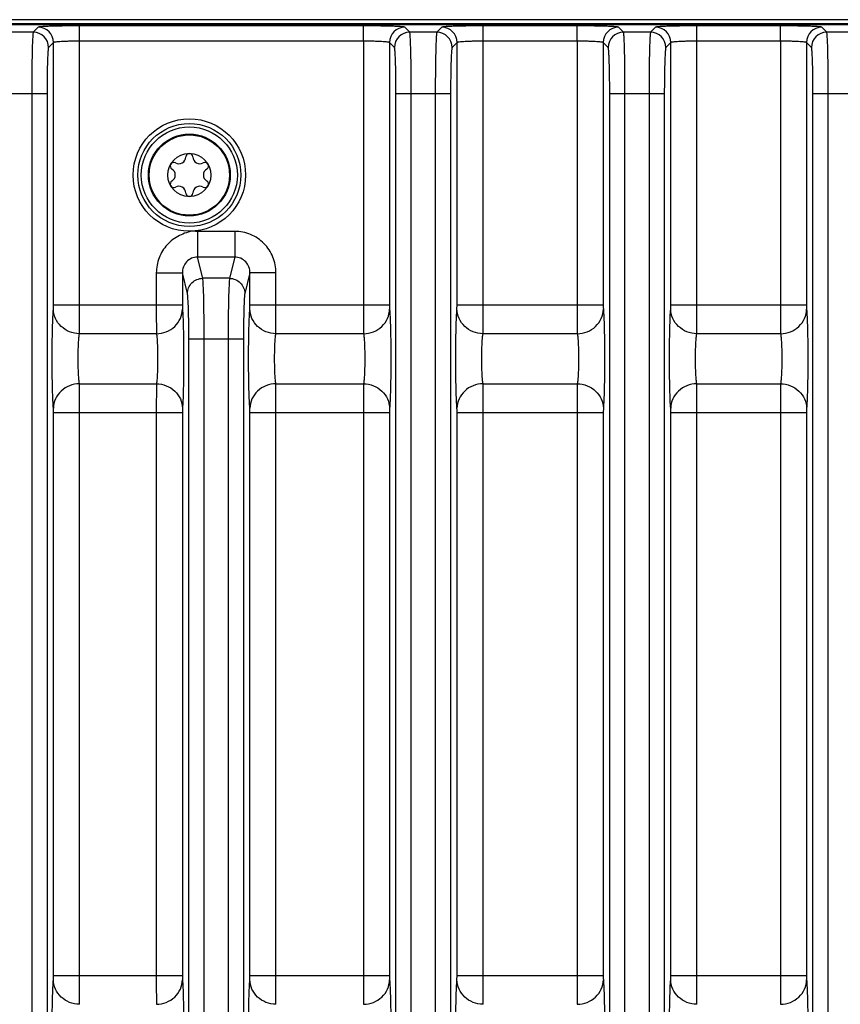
# Model space of a CAD drawing. Header units: inches. Extents: x 0 to 34, y 0 to 22.
# Tile 83 of 137: x 19.6 to 21.7, y 4 to 6.5. Entities that reach past the tile are written whole.
import ezdxf

# ---------------------------------------------------------------- set-up
doc = ezdxf.new("R2010")
doc.units = ezdxf.units.IN
doc.header["$LTSCALE"] = 1.87
doc.header["$MEASUREMENT"] = 0
doc.layers.get('0').update_dxf_attribs({"linetype": 'CONTINUOUS'})
doc.layers.add('COSMETIC', color=7, linetype='CONTINUOUS')
doc.layers.add('DIMENSIONS', color=7, linetype='CONTINUOUS')
doc.styles.get("Standard").update_dxf_attribs({"font": 'txt', "width": 0.8})
doc.dimstyles.new('DIMSTYLE_2', dxfattribs={"dimtxt": 0.125, "dimasz": 0.18, "dimexe": 0.125, "dimexo": 0.0625, "dimgap": 0.0625, "dimtad": 0, "dimtih": 1, "dimtoh": 1, "dimzin": 4, "dimdsep": 46, "dimtxsty": 'STANDARD', "dimblk": '_FILLED', "dimblk1": '_FILLED', "dimblk2": '_FILLED', "dimcen": 0.09, "dimadec": 0, "dimazin": 0, "dimtp": 0.01, "dimtm": 0.01, "dimtfac": 1, "dimtofl": 0, "dimtmove": 0, "dimatfit": 3, "dimldrblk": '_FILLED', "dimfxl": 1, "dimtolj": 1, "dimtzin": 4, "dimarcsym": 0})

# ---------------------------------------------------------------- blocks, each defined once
blk = doc.blocks.new('_FILLED')
at = {"color": 0, "linetype": 'BYBLOCK'}
blk.add_solid([(0, 0), (-1, 0.174), (-1, -0.174)], dxfattribs=at)
blk = doc.blocks.new('*D17')
at = {"layer": 'DIMENSIONS', "color": 2, "linetype": 'CONTINUOUS'}
for p, q in [((11.5297, 4.5652), (11.5297, 0.6792)), ((24.4758, 3.0917), (24.4758, 0.6792)), ((11.5297, 0.8042), (17.2778, 0.8042)), ((24.4758, 0.8042), (18.7278, 0.8042))]:
    blk.add_line(p, q, dxfattribs=at)
at = {"layer": 'DIMENSIONS', "color": 2, "linetype": 'CONTINUOUS', "xscale": 0.18, "yscale": 0.18, "zscale": 0.18, "rotation": 180}
blk.add_blockref('_FILLED', (11.5297, 0.8042), dxfattribs=at)
at = {"layer": 'DIMENSIONS', "color": 2, "linetype": 'CONTINUOUS', "xscale": 0.18, "yscale": 0.18, "zscale": 0.18}
blk.add_blockref('_FILLED', (24.4758, 0.8042), dxfattribs=at)
at = {"layer": 'DIMENSIONS', "color": 2, "linetype": 'CONTINUOUS', "insert": (18.0028, 0.8667), "char_height": 0.125, "width": 1.325, "attachment_point": 2, "line_spacing_factor": 0.9}
blk.add_mtext('12.95{\\Ftxt.shx;\\W1.000000;\\H0.125000; }[328.8]', dxfattribs=at)

msp = doc.modelspace()

# ---------------------------------------------------------------- linework, layer by layer
at = {"color": 7, "linetype": 'CONTINUOUS'}
for p, q in [((12.6877, 6.5108), (24.3657, 6.5108)), ((24.365, 6.5124), (15.5537, 6.5124)), ((24.3758, 6.5232), (15.5539, 6.5232)), ((19.643, 6.491), (19.5732, 6.491)), ((19.6557, 6.5038), (19.643, 6.491)), ((19.7619, 6.468), (19.7619, 6.5073)), ((20.492, 6.5073), (19.7619, 6.5073)), ((20.492, 6.468), (20.492, 6.5073)), ((20.611, 6.491), (20.5982, 6.5038)), ((20.6807, 6.491), (20.611, 6.491)), ((20.6934, 6.5038), (20.6807, 6.491)), ((21.0416, 6.5073), (20.7997, 6.5073)), ((20.7997, 6.468), (20.7997, 6.5073)), ((21.0416, 6.468), (21.0416, 6.5073)), ((21.1606, 6.491), (21.1478, 6.5038)), ((21.2303, 6.491), (21.1606, 6.491)), ((21.243, 6.5038), (21.2303, 6.491)), ((21.5643, 6.5073), (21.3493, 6.5073)), ((21.3493, 6.468), (21.3493, 6.5073)), ((21.5643, 6.468), (21.5643, 6.5073)), ((21.6832, 6.491), (21.6705, 6.5038)), ((21.753, 6.491), (21.6832, 6.491)), ((19.695, 6.4644), (19.6823, 6.4517)), ((19.695, 5.7899), (19.695, 6.4644)), ((19.7619, 5.7899), (19.7619, 6.468)), ((20.492, 6.468), (19.7619, 6.468)), ((20.492, 6.468), (20.492, 5.7899)), ((20.5589, 6.4644), (20.5589, 5.7899)), ((20.5716, 6.4517), (20.5589, 6.4644)), ((20.7328, 6.4644), (20.72, 6.4517)), ((20.7328, 5.7899), (20.7328, 6.4644)), ((21.0416, 6.468), (20.7996, 6.468)), ((20.7997, 5.7899), (20.7996, 6.468)), ((21.0416, 6.468), (21.0416, 5.7899)), ((21.1085, 6.4644), (21.1085, 5.7899)), ((21.1212, 6.4517), (21.1085, 6.4644)), ((21.2824, 6.4644), (21.2696, 6.4517)), ((21.2824, 5.7899), (21.2824, 6.4644)), ((21.5643, 6.468), (21.3493, 6.468)), ((21.3493, 5.7899), (21.3493, 6.468)), ((21.5643, 6.468), (21.5643, 5.7899)), ((21.6312, 6.4644), (21.6312, 5.7899)), ((21.6439, 6.4517), (21.6312, 6.4644)), ((19.5379, 6.3336), (19.6783, 6.3336)), ((19.639, 6.3336), (19.639, 3.2438)), ((19.6783, 6.3336), (19.6783, 3.2438)), ((20.5756, 6.3336), (20.716, 6.3336)), ((20.5756, 3.2438), (20.5756, 6.3336)), ((20.6149, 3.2438), (20.6149, 6.3336)), ((20.6767, 6.3336), (20.6767, 3.2438)), ((20.716, 6.3336), (20.716, 3.2438)), ((21.1252, 6.3336), (21.2656, 6.3336)), ((21.1252, 3.8755), (21.1252, 6.3336)), ((21.1645, 3.8755), (21.1645, 6.3336)), ((21.2263, 6.3336), (21.2263, 3.8755)), ((21.2656, 6.3336), (21.2656, 3.8755)), ((21.6479, 6.3336), (21.7883, 6.3336)), ((21.6479, 3.2438), (21.6479, 6.3336)), ((21.6872, 3.2438), (21.6872, 6.3336)), ((20.1612, 5.9788), (20.0652, 5.9788)), ((20.0652, 5.9788), (20.0652, 5.9125)), ((20.1612, 5.9788), (20.1612, 5.9125)), ((20.1612, 5.9125), (20.0652, 5.9125)), ((20.0788, 5.858), (20.0652, 5.9125)), ((20.1612, 5.9125), (20.1476, 5.858)), ((19.9594, 5.872), (20.0263, 5.872)), ((19.9594, 5.872), (19.9594, 5.7899)), ((20.0263, 5.872), (20.0263, 5.7899)), ((20.0394, 5.819), (20.0263, 5.872)), ((20.1476, 5.858), (20.0788, 5.858)), ((20.2002, 5.872), (20.187, 5.819)), ((20.2671, 5.872), (20.2002, 5.872)), ((20.2002, 5.7899), (20.2002, 5.872)), ((20.2671, 5.7899), (20.2671, 5.872)), ((19.6948, 5.7788), (19.695, 5.7899)), ((19.695, 5.7899), (20.0263, 5.7899)), ((19.7617, 5.7156), (19.7619, 5.7899)), ((20.1999, 5.7788), (20.2002, 5.7899)), ((20.2002, 5.7899), (20.5589, 5.7899)), ((20.2668, 5.7156), (20.2671, 5.7899)), ((20.7325, 5.7788), (20.7328, 5.7899)), ((20.7328, 5.7899), (21.1085, 5.7899)), ((20.7994, 5.7156), (20.7997, 5.7899)), ((21.2821, 5.7788), (21.2824, 5.7899)), ((21.2824, 5.7899), (21.6312, 5.7899)), ((21.349, 5.7156), (21.3493, 5.7899)), ((19.9597, 5.7156), (19.7617, 5.7156)), ((20.043, 5.702), (20.1834, 5.702)), ((20.043, 3.2438), (20.043, 5.702)), ((20.0823, 3.2438), (20.0823, 5.702)), ((20.1441, 5.702), (20.1441, 3.2438)), ((20.1834, 5.702), (20.1834, 3.2438)), ((20.4923, 5.7156), (20.2668, 5.7156)), ((21.0419, 5.7156), (20.7994, 5.7156)), ((21.5645, 5.7156), (21.349, 5.7156)), ((19.7617, 5.5869), (19.9597, 5.5869)), ((19.9597, 5.5869), (19.9594, 5.5125)), ((20.2668, 5.5869), (20.4923, 5.5869)), ((20.4923, 5.5869), (20.492, 5.5125)), ((20.7994, 5.5869), (21.0419, 5.5869)), ((21.0419, 5.5869), (21.0416, 5.5125)), ((21.349, 5.5869), (21.5645, 5.5869)), ((21.5645, 5.5869), (21.5643, 5.5125)), ((20.0265, 5.5237), (20.0263, 5.5125)), ((20.5591, 5.5237), (20.5589, 5.5125)), ((21.1088, 5.5237), (21.1085, 5.5125)), ((21.6314, 5.5237), (21.6312, 5.5125)), ((19.695, 5.5125), (20.0263, 5.5125)), ((19.695, 4.0649), (19.695, 5.5125)), ((19.7619, 4.0649), (19.7619, 5.5125)), ((19.9594, 5.5125), (19.9594, 4.0649)), ((20.0263, 5.5125), (20.0263, 4.0649)), ((20.2002, 5.5125), (20.5589, 5.5125)), ((20.2002, 4.0649), (20.2002, 5.5125)), ((20.2671, 4.0649), (20.2671, 5.5125)), ((20.492, 5.5125), (20.492, 4.0649)), ((20.5589, 5.5125), (20.5589, 4.0649)), ((20.7328, 5.5125), (21.1085, 5.5125)), ((20.7328, 4.0649), (20.7328, 5.5125)), ((20.7997, 4.0649), (20.7997, 5.5125)), ((21.0416, 5.5125), (21.0416, 4.0649)), ((21.1085, 5.5125), (21.1085, 4.0649)), ((21.2824, 5.5125), (21.6312, 5.5125)), ((21.2824, 4.0649), (21.2824, 5.5125)), ((21.3493, 4.0649), (21.3493, 5.5125)), ((21.5643, 5.5125), (21.5643, 4.0649)), ((21.6312, 5.5125), (21.6312, 4.0649)), ((19.6948, 4.0538), (19.695, 4.0649)), ((19.695, 4.0649), (20.0263, 4.0649)), ((19.7617, 3.9906), (19.7619, 4.0649)), ((20.1999, 4.0538), (20.2002, 4.0649)), ((20.2002, 4.0649), (20.5589, 4.0649)), ((20.2668, 3.9906), (20.2671, 4.0649)), ((20.7325, 4.0538), (20.7328, 4.0649)), ((20.7328, 4.0649), (21.1085, 4.0649)), ((20.7994, 3.9906), (20.7997, 4.0649)), ((21.2821, 4.0538), (21.2824, 4.0649)), ((21.2824, 4.0649), (21.6312, 4.0649)), ((21.349, 3.9906), (21.3493, 4.0649))]:
    msp.add_line(p, q, dxfattribs=at)
for radius in [0.1445, 0.1236, 0.1053, 0.1033, 0.0555]:
    msp.add_circle((20.0443, 6.1237), radius, dxfattribs=at)
for centre, radius, start, end in [((19.6429, 6.4516), 0.0394, 0.0842, 89.9158), ((19.6556, 6.4644), 0.0394, 0.0842, 89.9158), ((20.5983, 6.4644), 0.0394, 90.0842, 179.9158), ((20.611, 6.4516), 0.0394, 90.0842, 179.9158), ((20.6806, 6.4516), 0.0394, 0.0842, 89.9158), ((20.6934, 6.4644), 0.0394, 0.0842, 89.9158), ((21.1479, 6.4644), 0.0394, 90.0842, 179.9158), ((21.1606, 6.4516), 0.0394, 90.0842, 179.9158), ((21.2302, 6.4516), 0.0394, 0.0842, 89.9158), ((21.243, 6.4644), 0.0394, 0.0842, 89.9158), ((21.6706, 6.4644), 0.0394, 90.0842, 179.9158), ((21.6833, 6.4516), 0.0394, 90.0842, 179.9158), ((20.0043, 6.1469), 0.00906, 61.6303, 238.3697), ((20.0172, 6.1708), 0.0181, 241.6303, 358.3697), ((20.0443, 6.17), 0.00906, 1.6303, 178.3697), ((20.0715, 6.1708), 0.0181, 181.6303, 298.3697), ((20.0844, 6.1469), 0.00906, 301.6303, 118.3697), ((19.99, 6.1237), 0.0181, 301.6303, 58.3697), ((20.0986, 6.1237), 0.0181, 121.6303, 238.3697), ((20.0043, 6.1006), 0.00906, 121.6303, 298.3697), ((20.0844, 6.1006), 0.00906, 241.6303, 58.3697), ((20.0172, 6.0767), 0.0181, 1.6303, 118.3697), ((20.0715, 6.0767), 0.0181, 61.6303, 178.3697), ((20.0443, 6.0775), 0.00906, 181.6303, 358.3697)]:
    msp.add_arc(centre, radius, start, end, dxfattribs=at)
for points, knots in [([(19.643, 6.491), (19.6427, 6.4907), (19.6425, 6.4893), (19.6421, 6.4866), (19.6418, 6.4825), (19.6412, 6.4744), (19.6406, 6.4611), (19.6401, 6.4417), (19.6396, 6.4184), (19.6391, 6.3819), (19.639, 6.3533), (19.639, 6.3336)], [0, 0, 0, 0, 0.00833, 0.025579, 0.051709, 0.086556, 0.180987, 0.305506, 0.455459, 0.625426, 1, 1, 1, 1]), ([(19.7619, 6.5073), (19.7487, 6.5073), (19.7294, 6.5072), (19.7047, 6.5068), (19.689, 6.5064), (19.6759, 6.5059), (19.666, 6.5052), (19.6598, 6.5048), (19.6569, 6.5042), (19.6559, 6.504), (19.6557, 6.5038)], [0, 0, 0, 0, 0.374347, 0.54421, 0.694075, 0.818534, 0.912958, 0.974027, 0.991399, 1, 1, 1, 1]), ([(20.5982, 6.5038), (20.598, 6.504), (20.597, 6.5042), (20.5941, 6.5048), (20.5879, 6.5052), (20.578, 6.5059), (20.5649, 6.5064), (20.5492, 6.5068), (20.5246, 6.5072), (20.5053, 6.5073), (20.492, 6.5073)], [0, 0, 0, 0, 0.0086, 0.025971, 0.087041, 0.181466, 0.305925, 0.455789, 0.62565, 1, 1, 1, 1]), ([(20.6149, 6.3336), (20.6149, 6.3533), (20.6148, 6.3819), (20.6143, 6.4184), (20.6138, 6.4417), (20.6133, 6.4611), (20.6127, 6.4744), (20.6122, 6.4825), (20.6118, 6.4866), (20.6114, 6.4893), (20.6112, 6.4907), (20.611, 6.491)], [0, 0, 0, 0, 0.374574, 0.544541, 0.694494, 0.819013, 0.913444, 0.948291, 0.974421, 0.99167, 1, 1, 1, 1]), ([(20.6807, 6.491), (20.6804, 6.4907), (20.6802, 6.4893), (20.6798, 6.4866), (20.6795, 6.4825), (20.6789, 6.4744), (20.6784, 6.4611), (20.6778, 6.4417), (20.6773, 6.4184), (20.6768, 6.3819), (20.6767, 6.3533), (20.6767, 6.3336)], [0, 0, 0, 0, 0.00833, 0.025579, 0.051709, 0.086556, 0.180987, 0.305506, 0.455459, 0.625426, 1, 1, 1, 1]), ([(20.7997, 6.5073), (20.7864, 6.5073), (20.7671, 6.5072), (20.7425, 6.5068), (20.7267, 6.5064), (20.7136, 6.5059), (20.7038, 6.5052), (20.6976, 6.5048), (20.6946, 6.5042), (20.6936, 6.504), (20.6934, 6.5038)], [0, 0, 0, 0, 0.374347, 0.54421, 0.694075, 0.818534, 0.912958, 0.974027, 0.991399, 1, 1, 1, 1]), ([(21.1478, 6.5038), (21.1476, 6.504), (21.1466, 6.5042), (21.1437, 6.5048), (21.1375, 6.5052), (21.1276, 6.5059), (21.1145, 6.5064), (21.0988, 6.5068), (21.0742, 6.5072), (21.0549, 6.5073), (21.0416, 6.5073)], [0, 0, 0, 0, 0.0086, 0.025971, 0.087041, 0.181466, 0.305925, 0.455789, 0.62565, 1, 1, 1, 1]), ([(21.1645, 6.3336), (21.1645, 6.3533), (21.1644, 6.3819), (21.1639, 6.4184), (21.1635, 6.4417), (21.1629, 6.4611), (21.1623, 6.4744), (21.1618, 6.4825), (21.1614, 6.4866), (21.161, 6.4893), (21.1608, 6.4907), (21.1606, 6.491)], [0, 0, 0, 0, 0.374574, 0.544541, 0.694494, 0.819013, 0.913444, 0.948291, 0.974421, 0.99167, 1, 1, 1, 1]), ([(21.2303, 6.491), (21.23, 6.4907), (21.2298, 6.4893), (21.2294, 6.4866), (21.2291, 6.4825), (21.2285, 6.4744), (21.228, 6.4611), (21.2274, 6.4417), (21.2269, 6.4184), (21.2264, 6.3819), (21.2263, 6.3533), (21.2263, 6.3336)], [0, 0, 0, 0, 0.00833, 0.025579, 0.051709, 0.086556, 0.180987, 0.305506, 0.455459, 0.625426, 1, 1, 1, 1]), ([(21.3493, 6.5073), (21.336, 6.5073), (21.3167, 6.5072), (21.2921, 6.5068), (21.2763, 6.5064), (21.2632, 6.5059), (21.2534, 6.5052), (21.2472, 6.5048), (21.2442, 6.5042), (21.2432, 6.504), (21.243, 6.5038)], [0, 0, 0, 0, 0.374347, 0.54421, 0.694075, 0.818534, 0.912958, 0.974027, 0.991399, 1, 1, 1, 1]), ([(21.6705, 6.5038), (21.6703, 6.504), (21.6693, 6.5042), (21.6664, 6.5048), (21.6602, 6.5052), (21.6503, 6.5059), (21.6372, 6.5064), (21.6215, 6.5068), (21.5968, 6.5072), (21.5775, 6.5073), (21.5643, 6.5073)], [0, 0, 0, 0, 0.0086, 0.025971, 0.087041, 0.181466, 0.305925, 0.455789, 0.62565, 1, 1, 1, 1]), ([(21.6872, 6.3336), (21.6872, 6.3533), (21.6871, 6.3819), (21.6866, 6.4184), (21.6861, 6.4417), (21.6856, 6.4611), (21.685, 6.4744), (21.6844, 6.4825), (21.6841, 6.4866), (21.6837, 6.4893), (21.6835, 6.4907), (21.6832, 6.491)], [0, 0, 0, 0, 0.374574, 0.544541, 0.694494, 0.819013, 0.913444, 0.948291, 0.974421, 0.99167, 1, 1, 1, 1]), ([(19.7619, 6.468), (19.7536, 6.468), (19.7414, 6.4679), (19.7259, 6.4674), (19.716, 6.467), (19.7078, 6.4665), (19.7014, 6.466), (19.6977, 6.4652), (19.6954, 6.4649), (19.695, 6.4644)], [0, 0, 0, 0, 0.373652, 0.543197, 0.692801, 0.817102, 0.911543, 0.972946, 1, 1, 1, 1]), ([(20.5589, 6.4644), (20.5585, 6.4649), (20.5563, 6.4652), (20.5525, 6.466), (20.5461, 6.4665), (20.5379, 6.467), (20.528, 6.4674), (20.5125, 6.4679), (20.5003, 6.468), (20.492, 6.468)], [0, 0, 0, 0, 0.027055, 0.088463, 0.182905, 0.307206, 0.456809, 0.62635, 1, 1, 1, 1]), ([(20.7996, 6.468), (20.7913, 6.468), (20.7791, 6.4679), (20.7636, 6.4674), (20.7537, 6.467), (20.7455, 6.4665), (20.7391, 6.466), (20.7354, 6.4652), (20.7331, 6.4649), (20.7328, 6.4644)], [0, 0, 0, 0, 0.373652, 0.543197, 0.692801, 0.817102, 0.911543, 0.972946, 1, 1, 1, 1]), ([(21.1085, 6.4644), (21.1082, 6.4649), (21.1059, 6.4652), (21.1021, 6.466), (21.0957, 6.4665), (21.0875, 6.467), (21.0776, 6.4674), (21.0621, 6.4679), (21.05, 6.468), (21.0416, 6.468)], [0, 0, 0, 0, 0.027055, 0.088463, 0.182905, 0.307206, 0.456809, 0.62635, 1, 1, 1, 1]), ([(21.3493, 6.468), (21.3409, 6.468), (21.3287, 6.4679), (21.3132, 6.4674), (21.3033, 6.467), (21.2951, 6.4665), (21.2887, 6.466), (21.285, 6.4652), (21.2827, 6.4649), (21.2824, 6.4644)], [0, 0, 0, 0, 0.373652, 0.543197, 0.692801, 0.817102, 0.911543, 0.972946, 1, 1, 1, 1]), ([(21.6312, 6.4644), (21.6308, 6.4649), (21.6285, 6.4652), (21.6248, 6.466), (21.6184, 6.4665), (21.6102, 6.467), (21.6003, 6.4674), (21.5848, 6.4679), (21.5726, 6.468), (21.5643, 6.468)], [0, 0, 0, 0, 0.027055, 0.088463, 0.182905, 0.307206, 0.456809, 0.62635, 1, 1, 1, 1]), ([(19.6823, 6.4517), (19.6821, 6.4514), (19.6818, 6.4504), (19.6814, 6.4484), (19.6811, 6.4453), (19.6806, 6.4392), (19.68, 6.4292), (19.6794, 6.4147), (19.6789, 6.3972), (19.6785, 6.3698), (19.6783, 6.3484), (19.6783, 6.3336)], [0, 0, 0, 0, 0.008602, 0.025973, 0.052171, 0.087053, 0.181488, 0.305952, 0.455816, 0.625674, 1, 1, 1, 1]), ([(20.5756, 6.3336), (20.5756, 6.3484), (20.5755, 6.3698), (20.575, 6.3972), (20.5745, 6.4147), (20.5739, 6.4292), (20.5734, 6.4392), (20.5728, 6.4453), (20.5725, 6.4484), (20.5721, 6.4504), (20.5719, 6.4514), (20.5716, 6.4517)], [0, 0, 0, 0, 0.374326, 0.544184, 0.694048, 0.818512, 0.912947, 0.947829, 0.974027, 0.991398, 1, 1, 1, 1]), ([(20.72, 6.4517), (20.7198, 6.4514), (20.7195, 6.4504), (20.7192, 6.4484), (20.7188, 6.4453), (20.7183, 6.4392), (20.7177, 6.4292), (20.7171, 6.4147), (20.7167, 6.3972), (20.7162, 6.3698), (20.716, 6.3484), (20.716, 6.3336)], [0, 0, 0, 0, 0.008602, 0.025973, 0.052171, 0.087053, 0.181488, 0.305952, 0.455816, 0.625674, 1, 1, 1, 1]), ([(21.1252, 6.3336), (21.1252, 6.3484), (21.1251, 6.3698), (21.1246, 6.3972), (21.1241, 6.4147), (21.1235, 6.4292), (21.123, 6.4392), (21.1224, 6.4453), (21.1221, 6.4484), (21.1217, 6.4504), (21.1215, 6.4514), (21.1212, 6.4517)], [0, 0, 0, 0, 0.374326, 0.544184, 0.694048, 0.818512, 0.912947, 0.947829, 0.974027, 0.991398, 1, 1, 1, 1]), ([(21.2696, 6.4517), (21.2694, 6.4514), (21.2691, 6.4504), (21.2688, 6.4484), (21.2684, 6.4453), (21.2679, 6.4392), (21.2673, 6.4292), (21.2667, 6.4147), (21.2663, 6.3972), (21.2658, 6.3698), (21.2656, 6.3484), (21.2656, 6.3336)], [0, 0, 0, 0, 0.008602, 0.025973, 0.052171, 0.087053, 0.181488, 0.305952, 0.455816, 0.625674, 1, 1, 1, 1]), ([(21.6479, 6.3336), (21.6479, 6.3484), (21.6477, 6.3698), (21.6473, 6.3972), (21.6468, 6.4147), (21.6462, 6.4292), (21.6456, 6.4392), (21.6451, 6.4453), (21.6448, 6.4484), (21.6444, 6.4504), (21.6441, 6.4514), (21.6439, 6.4517)], [0, 0, 0, 0, 0.374326, 0.544184, 0.694048, 0.818512, 0.912947, 0.947829, 0.974027, 0.991398, 1, 1, 1, 1]), ([(20.0563, 5.9795), (20.0497, 5.979), (20.0367, 5.9759), (20.0185, 5.9682), (20.0014, 5.9581), (19.9819, 5.9402), (19.9643, 5.9116), (19.9594, 5.8851), (19.9594, 5.872)], [0, 0, 0, 0, 0.12495, 0.250807, 0.375849, 0.50091, 0.750515, 1, 1, 1, 1]), ([(20.0652, 5.9788), (20.0637, 5.9788), (20.0607, 5.9785), (20.0577, 5.9791), (20.0563, 5.9795)], [0, 0, 0, 0, 0.499959, 1, 1, 1, 1]), ([(20.2671, 5.872), (20.2671, 5.8858), (20.2616, 5.9138), (20.2382, 5.9493), (20.203, 5.9732), (20.175, 5.9788), (20.1612, 5.9788)], [0, 0, 0, 0, 0.250076, 0.500052, 0.75, 1, 1, 1, 1]), ([(20.0652, 5.9125), (20.06, 5.9126), (20.0494, 5.9104), (20.0322, 5.8983), (20.0262, 5.8821), (20.0263, 5.872)], [0, 0, 0, 0, 0.254541, 0.508175, 1, 1, 1, 1]), ([(20.2002, 5.872), (20.2002, 5.8821), (20.1942, 5.8983), (20.177, 5.9104), (20.1664, 5.9126), (20.1612, 5.9125)], [0, 0, 0, 0, 0.491826, 0.745459, 1, 1, 1, 1]), ([(20.0394, 5.819), (20.0395, 5.8289), (20.048, 5.8496), (20.0688, 5.8579), (20.0788, 5.858)], [0, 0, 0, 0, 0.498372, 1, 1, 1, 1]), ([(20.0823, 5.702), (20.0823, 5.7204), (20.0822, 5.7548), (20.0815, 5.801), (20.0807, 5.8325), (20.0796, 5.85), (20.0792, 5.8558), (20.0788, 5.858)], [0, 0, 0, 0, 0.353552, 0.662251, 0.887147, 0.958813, 1, 1, 1, 1]), ([(20.1476, 5.858), (20.1473, 5.8558), (20.1468, 5.85), (20.1458, 5.8325), (20.1449, 5.801), (20.1442, 5.7548), (20.1441, 5.7204), (20.1441, 5.702)], [0, 0, 0, 0, 0.041185, 0.112845, 0.337715, 0.6464, 1, 1, 1, 1]), ([(20.1476, 5.858), (20.1577, 5.8579), (20.1784, 5.8496), (20.1869, 5.8289), (20.187, 5.819)], [0, 0, 0, 0, 0.50164, 1, 1, 1, 1]), ([(20.043, 5.702), (20.043, 5.7158), (20.0429, 5.7416), (20.0421, 5.7762), (20.0413, 5.7999), (20.0403, 5.813), (20.0398, 5.8174), (20.0394, 5.819)], [0, 0, 0, 0, 0.353435, 0.662039, 0.886898, 0.958626, 1, 1, 1, 1]), ([(20.187, 5.819), (20.1866, 5.8174), (20.1861, 5.813), (20.1851, 5.7999), (20.1843, 5.7762), (20.1836, 5.7416), (20.1834, 5.7158), (20.1834, 5.702)], [0, 0, 0, 0, 0.041371, 0.113097, 0.337931, 0.646517, 1, 1, 1, 1]), ([(19.6948, 5.5237), (19.6941, 5.5302), (19.6933, 5.5466), (19.6919, 5.5892), (19.6914, 5.6512), (19.6919, 5.7133), (19.6933, 5.7558), (19.6941, 5.7723), (19.6948, 5.7788)], [0, 0, 0, 0, 0.076842, 0.193551, 0.5, 0.806448, 0.923156, 1, 1, 1, 1]), ([(19.7617, 5.7156), (19.753, 5.7157), (19.7357, 5.7191), (19.7136, 5.7331), (19.6986, 5.7539), (19.6949, 5.7706), (19.6948, 5.7788)], [0, 0, 0, 0, 0.256111, 0.509215, 0.756946, 1, 1, 1, 1]), ([(19.9594, 5.7899), (19.9594, 5.782), (19.9594, 5.7572), (19.9594, 5.7324), (19.9597, 5.7156)], [0, 0, 0, 0, 0.321754, 1, 1, 1, 1]), ([(19.9597, 5.7156), (19.9683, 5.7157), (19.9856, 5.7191), (20.0077, 5.733), (20.0227, 5.7539), (20.0264, 5.7706), (20.0265, 5.7788)], [0, 0, 0, 0, 0.256111, 0.509215, 0.756946, 1, 1, 1, 1]), ([(20.0263, 5.7899), (20.0263, 5.7887), (20.0263, 5.785), (20.0263, 5.7813), (20.0265, 5.7788)], [0, 0, 0, 0, 0.321679, 1, 1, 1, 1]), ([(20.0265, 5.7788), (20.0272, 5.7723), (20.0281, 5.7558), (20.0294, 5.7133), (20.0299, 5.6512), (20.0294, 5.5892), (20.0281, 5.5466), (20.0272, 5.5302), (20.0265, 5.5237)], [0, 0, 0, 0, 0.076843, 0.193553, 0.5, 0.806449, 0.923157, 1, 1, 1, 1]), ([(20.1999, 5.5237), (20.1992, 5.5302), (20.1984, 5.5466), (20.197, 5.5892), (20.1965, 5.6512), (20.197, 5.7133), (20.1984, 5.7558), (20.1992, 5.7723), (20.1999, 5.7788)], [0, 0, 0, 0, 0.076842, 0.193551, 0.5, 0.806448, 0.923156, 1, 1, 1, 1]), ([(20.2668, 5.7156), (20.2581, 5.7157), (20.2408, 5.7191), (20.2188, 5.7331), (20.2037, 5.7539), (20.2, 5.7706), (20.1999, 5.7788)], [0, 0, 0, 0, 0.256111, 0.509215, 0.756946, 1, 1, 1, 1]), ([(20.492, 5.7899), (20.492, 5.782), (20.492, 5.7572), (20.492, 5.7324), (20.4923, 5.7156)], [0, 0, 0, 0, 0.321754, 1, 1, 1, 1]), ([(20.4923, 5.7156), (20.5009, 5.7157), (20.5182, 5.7191), (20.5403, 5.733), (20.5553, 5.7539), (20.559, 5.7706), (20.5591, 5.7788)], [0, 0, 0, 0, 0.256111, 0.509215, 0.756946, 1, 1, 1, 1]), ([(20.5589, 5.7899), (20.5589, 5.7887), (20.5589, 5.785), (20.5589, 5.7813), (20.5591, 5.7788)], [0, 0, 0, 0, 0.321679, 1, 1, 1, 1]), ([(20.5591, 5.7788), (20.5598, 5.7723), (20.5606, 5.7558), (20.562, 5.7133), (20.5625, 5.6512), (20.562, 5.5892), (20.5607, 5.5466), (20.5598, 5.5302), (20.5591, 5.5237)], [0, 0, 0, 0, 0.076843, 0.193553, 0.5, 0.806449, 0.923157, 1, 1, 1, 1]), ([(20.7325, 5.5237), (20.7318, 5.5302), (20.731, 5.5466), (20.7296, 5.5892), (20.7291, 5.6512), (20.7296, 5.7133), (20.731, 5.7558), (20.7318, 5.7723), (20.7325, 5.7788)], [0, 0, 0, 0, 0.076842, 0.193551, 0.5, 0.806448, 0.923156, 1, 1, 1, 1]), ([(20.7994, 5.7156), (20.7907, 5.7157), (20.7734, 5.7191), (20.7514, 5.7331), (20.7363, 5.7539), (20.7326, 5.7706), (20.7325, 5.7788)], [0, 0, 0, 0, 0.256111, 0.509215, 0.756946, 1, 1, 1, 1]), ([(21.0416, 5.7899), (21.0416, 5.782), (21.0416, 5.7572), (21.0416, 5.7324), (21.0419, 5.7156)], [0, 0, 0, 0, 0.321754, 1, 1, 1, 1]), ([(21.0419, 5.7156), (21.0505, 5.7157), (21.0678, 5.7191), (21.0899, 5.733), (21.1049, 5.7539), (21.1087, 5.7706), (21.1088, 5.7788)], [0, 0, 0, 0, 0.256111, 0.509215, 0.756946, 1, 1, 1, 1]), ([(21.1085, 5.7899), (21.1085, 5.7887), (21.1085, 5.785), (21.1085, 5.7813), (21.1088, 5.7788)], [0, 0, 0, 0, 0.321679, 1, 1, 1, 1]), ([(21.1088, 5.7788), (21.1094, 5.7723), (21.1103, 5.7558), (21.1116, 5.7133), (21.1121, 5.6512), (21.1116, 5.5892), (21.1103, 5.5466), (21.1094, 5.5302), (21.1088, 5.5237)], [0, 0, 0, 0, 0.076843, 0.193553, 0.5, 0.806449, 0.923157, 1, 1, 1, 1]), ([(21.2821, 5.5237), (21.2814, 5.5302), (21.2806, 5.5466), (21.2792, 5.5892), (21.2787, 5.6512), (21.2792, 5.7133), (21.2806, 5.7558), (21.2814, 5.7723), (21.2821, 5.7788)], [0, 0, 0, 0, 0.076842, 0.193551, 0.5, 0.806448, 0.923156, 1, 1, 1, 1]), ([(21.349, 5.7156), (21.3403, 5.7157), (21.323, 5.7191), (21.301, 5.7331), (21.2859, 5.7539), (21.2822, 5.7706), (21.2821, 5.7788)], [0, 0, 0, 0, 0.256111, 0.509215, 0.756946, 1, 1, 1, 1]), ([(21.5643, 5.7899), (21.5643, 5.782), (21.5643, 5.7572), (21.5643, 5.7324), (21.5645, 5.7156)], [0, 0, 0, 0, 0.321754, 1, 1, 1, 1]), ([(21.5645, 5.7156), (21.5732, 5.7157), (21.5905, 5.7191), (21.6126, 5.733), (21.6276, 5.7539), (21.6313, 5.7706), (21.6314, 5.7788)], [0, 0, 0, 0, 0.256111, 0.509215, 0.756946, 1, 1, 1, 1]), ([(21.6312, 5.7899), (21.6312, 5.7887), (21.6312, 5.785), (21.6312, 5.7813), (21.6314, 5.7788)], [0, 0, 0, 0, 0.321679, 1, 1, 1, 1]), ([(21.6314, 5.7788), (21.6321, 5.7723), (21.6329, 5.7558), (21.6343, 5.7133), (21.6348, 5.6512), (21.6343, 5.5892), (21.6329, 5.5466), (21.6321, 5.5302), (21.6314, 5.5237)], [0, 0, 0, 0, 0.076843, 0.193553, 0.5, 0.806449, 0.923157, 1, 1, 1, 1]), ([(19.7617, 5.5869), (19.761, 5.5901), (19.7602, 5.5984), (19.7588, 5.6199), (19.7583, 5.6512), (19.7588, 5.6826), (19.7602, 5.7041), (19.761, 5.7124), (19.7617, 5.7156)], [0, 0, 0, 0, 0.077139, 0.193817, 0.499992, 0.806172, 0.922853, 1, 1, 1, 1]), ([(19.9597, 5.7156), (19.9603, 5.7124), (19.9612, 5.7041), (19.9625, 5.6826), (19.963, 5.6512), (19.9625, 5.6199), (19.9612, 5.5984), (19.9603, 5.5901), (19.9597, 5.5869)], [0, 0, 0, 0, 0.077148, 0.193831, 0.500012, 0.806186, 0.922862, 1, 1, 1, 1]), ([(20.2668, 5.5869), (20.2661, 5.5901), (20.2653, 5.5984), (20.2639, 5.6199), (20.2634, 5.6512), (20.2639, 5.6826), (20.2653, 5.7041), (20.2661, 5.7124), (20.2668, 5.7156)], [0, 0, 0, 0, 0.077139, 0.193817, 0.499992, 0.806172, 0.922853, 1, 1, 1, 1]), ([(20.4923, 5.7156), (20.4929, 5.7124), (20.4938, 5.7041), (20.4951, 5.6826), (20.4956, 5.6512), (20.4951, 5.6199), (20.4938, 5.5984), (20.4929, 5.5901), (20.4923, 5.5869)], [0, 0, 0, 0, 0.077148, 0.193831, 0.500012, 0.806186, 0.922862, 1, 1, 1, 1]), ([(20.7994, 5.5869), (20.7987, 5.5901), (20.7979, 5.5984), (20.7965, 5.6199), (20.796, 5.6512), (20.7965, 5.6826), (20.7979, 5.7041), (20.7987, 5.7124), (20.7994, 5.7156)], [0, 0, 0, 0, 0.077139, 0.193817, 0.499992, 0.806172, 0.922853, 1, 1, 1, 1]), ([(21.0419, 5.7156), (21.0425, 5.7124), (21.0434, 5.7041), (21.0447, 5.6826), (21.0452, 5.6512), (21.0447, 5.6199), (21.0434, 5.5984), (21.0425, 5.5901), (21.0419, 5.5869)], [0, 0, 0, 0, 0.077148, 0.193831, 0.500012, 0.806186, 0.922862, 1, 1, 1, 1]), ([(21.349, 5.5869), (21.3483, 5.5901), (21.3475, 5.5984), (21.3461, 5.6199), (21.3456, 5.6512), (21.3461, 5.6826), (21.3475, 5.7041), (21.3483, 5.7124), (21.349, 5.7156)], [0, 0, 0, 0, 0.077139, 0.193817, 0.499992, 0.806172, 0.922853, 1, 1, 1, 1]), ([(21.5645, 5.7156), (21.5652, 5.7124), (21.566, 5.7041), (21.5674, 5.6826), (21.5679, 5.6512), (21.5674, 5.6199), (21.566, 5.5984), (21.5652, 5.5901), (21.5645, 5.5869)], [0, 0, 0, 0, 0.077148, 0.193831, 0.500012, 0.806186, 0.922862, 1, 1, 1, 1]), ([(19.7617, 5.5869), (19.753, 5.5868), (19.7357, 5.5834), (19.7136, 5.5694), (19.6986, 5.5486), (19.6949, 5.5319), (19.6948, 5.5237)], [0, 0, 0, 0, 0.256111, 0.509215, 0.756946, 1, 1, 1, 1]), ([(19.7619, 5.5125), (19.7619, 5.5205), (19.7619, 5.5453), (19.7619, 5.5701), (19.7617, 5.5869)], [0, 0, 0, 0, 0.321747, 1, 1, 1, 1]), ([(19.9597, 5.5869), (19.9683, 5.5868), (19.9856, 5.5834), (20.0077, 5.5694), (20.0227, 5.5486), (20.0264, 5.5319), (20.0265, 5.5237)], [0, 0, 0, 0, 0.256111, 0.509215, 0.756946, 1, 1, 1, 1]), ([(20.2668, 5.5869), (20.2581, 5.5868), (20.2408, 5.5834), (20.2188, 5.5694), (20.2037, 5.5486), (20.2, 5.5319), (20.1999, 5.5237)], [0, 0, 0, 0, 0.256111, 0.509215, 0.756946, 1, 1, 1, 1]), ([(20.2671, 5.5125), (20.2671, 5.5205), (20.267, 5.5453), (20.267, 5.5701), (20.2668, 5.5869)], [0, 0, 0, 0, 0.321747, 1, 1, 1, 1]), ([(20.4923, 5.5869), (20.5009, 5.5868), (20.5182, 5.5834), (20.5403, 5.5694), (20.5553, 5.5486), (20.559, 5.5319), (20.5591, 5.5237)], [0, 0, 0, 0, 0.256111, 0.509215, 0.756946, 1, 1, 1, 1]), ([(20.7994, 5.5869), (20.7907, 5.5868), (20.7734, 5.5834), (20.7514, 5.5694), (20.7363, 5.5486), (20.7326, 5.5319), (20.7325, 5.5237)], [0, 0, 0, 0, 0.256111, 0.509215, 0.756946, 1, 1, 1, 1]), ([(20.7997, 5.5125), (20.7997, 5.5205), (20.7996, 5.5453), (20.7996, 5.5701), (20.7994, 5.5869)], [0, 0, 0, 0, 0.321747, 1, 1, 1, 1]), ([(21.0419, 5.5869), (21.0505, 5.5868), (21.0678, 5.5834), (21.0899, 5.5694), (21.1049, 5.5486), (21.1087, 5.5319), (21.1088, 5.5237)], [0, 0, 0, 0, 0.256111, 0.509215, 0.756946, 1, 1, 1, 1]), ([(21.349, 5.5869), (21.3403, 5.5868), (21.323, 5.5834), (21.301, 5.5694), (21.2859, 5.5486), (21.2822, 5.5319), (21.2821, 5.5237)], [0, 0, 0, 0, 0.256111, 0.509215, 0.756946, 1, 1, 1, 1]), ([(21.3493, 5.5125), (21.3493, 5.5205), (21.3492, 5.5453), (21.3492, 5.5701), (21.349, 5.5869)], [0, 0, 0, 0, 0.321747, 1, 1, 1, 1]), ([(21.5645, 5.5869), (21.5732, 5.5868), (21.5905, 5.5834), (21.6126, 5.5694), (21.6276, 5.5486), (21.6313, 5.5319), (21.6314, 5.5237)], [0, 0, 0, 0, 0.256111, 0.509215, 0.756946, 1, 1, 1, 1]), ([(19.695, 5.5125), (19.695, 5.5137), (19.695, 5.5174), (19.695, 5.5212), (19.6948, 5.5237)], [0, 0, 0, 0, 0.321679, 1, 1, 1, 1]), ([(20.2002, 5.5125), (20.2002, 5.5137), (20.2001, 5.5174), (20.2001, 5.5212), (20.1999, 5.5237)], [0, 0, 0, 0, 0.321679, 1, 1, 1, 1]), ([(20.7328, 5.5125), (20.7328, 5.5137), (20.7327, 5.5174), (20.7327, 5.5212), (20.7325, 5.5237)], [0, 0, 0, 0, 0.321679, 1, 1, 1, 1]), ([(21.2824, 5.5125), (21.2824, 5.5137), (21.2823, 5.5174), (21.2823, 5.5212), (21.2821, 5.5237)], [0, 0, 0, 0, 0.321679, 1, 1, 1, 1]), ([(19.6948, 3.7987), (19.6941, 3.8052), (19.6933, 3.8216), (19.6919, 3.8642), (19.6914, 3.9262), (19.6919, 3.9883), (19.6933, 4.0308), (19.6941, 4.0473), (19.6948, 4.0538)], [0, 0, 0, 0, 0.076842, 0.193551, 0.5, 0.806448, 0.923156, 1, 1, 1, 1]), ([(19.7617, 3.9906), (19.753, 3.9907), (19.7357, 3.9941), (19.7136, 4.0081), (19.6986, 4.0289), (19.6949, 4.0456), (19.6948, 4.0538)], [0, 0, 0, 0, 0.256111, 0.509215, 0.756946, 1, 1, 1, 1]), ([(19.9594, 4.0649), (19.9594, 4.057), (19.9594, 4.0322), (19.9594, 4.0074), (19.9597, 3.9906)], [0, 0, 0, 0, 0.321754, 1, 1, 1, 1]), ([(19.9597, 3.9906), (19.9683, 3.9907), (19.9856, 3.9941), (20.0077, 4.008), (20.0227, 4.0289), (20.0264, 4.0456), (20.0265, 4.0538)], [0, 0, 0, 0, 0.256111, 0.509215, 0.756946, 1, 1, 1, 1]), ([(20.0263, 4.0649), (20.0263, 4.0637), (20.0263, 4.06), (20.0263, 4.0563), (20.0265, 4.0538)], [0, 0, 0, 0, 0.321679, 1, 1, 1, 1]), ([(20.0265, 4.0538), (20.0272, 4.0473), (20.0281, 4.0308), (20.0294, 3.9883), (20.0299, 3.9262), (20.0294, 3.8642), (20.0281, 3.8216), (20.0272, 3.8052), (20.0265, 3.7987)], [0, 0, 0, 0, 0.076843, 0.193553, 0.5, 0.806449, 0.923157, 1, 1, 1, 1]), ([(20.1999, 3.7987), (20.1992, 3.8052), (20.1984, 3.8216), (20.197, 3.8642), (20.1965, 3.9262), (20.197, 3.9883), (20.1984, 4.0308), (20.1992, 4.0473), (20.1999, 4.0538)], [0, 0, 0, 0, 0.076842, 0.193551, 0.5, 0.806448, 0.923156, 1, 1, 1, 1]), ([(20.2668, 3.9906), (20.2581, 3.9907), (20.2408, 3.9941), (20.2188, 4.0081), (20.2037, 4.0289), (20.2, 4.0456), (20.1999, 4.0538)], [0, 0, 0, 0, 0.256111, 0.509215, 0.756946, 1, 1, 1, 1]), ([(20.492, 4.0649), (20.492, 4.057), (20.492, 4.0322), (20.492, 4.0074), (20.4923, 3.9906)], [0, 0, 0, 0, 0.321754, 1, 1, 1, 1]), ([(20.4923, 3.9906), (20.5009, 3.9907), (20.5182, 3.9941), (20.5403, 4.008), (20.5553, 4.0289), (20.559, 4.0456), (20.5591, 4.0538)], [0, 0, 0, 0, 0.256111, 0.509215, 0.756946, 1, 1, 1, 1]), ([(20.5589, 4.0649), (20.5589, 4.0637), (20.5589, 4.06), (20.5589, 4.0563), (20.5591, 4.0538)], [0, 0, 0, 0, 0.321679, 1, 1, 1, 1]), ([(20.5591, 4.0538), (20.5598, 4.0473), (20.5606, 4.0308), (20.562, 3.9883), (20.5625, 3.9262), (20.562, 3.8642), (20.5607, 3.8216), (20.5598, 3.8052), (20.5591, 3.7987)], [0, 0, 0, 0, 0.076843, 0.193553, 0.5, 0.806449, 0.923157, 1, 1, 1, 1]), ([(20.7325, 3.7987), (20.7318, 3.8052), (20.731, 3.8216), (20.7296, 3.8642), (20.7291, 3.9262), (20.7296, 3.9883), (20.731, 4.0308), (20.7318, 4.0473), (20.7325, 4.0538)], [0, 0, 0, 0, 0.076842, 0.193551, 0.5, 0.806448, 0.923156, 1, 1, 1, 1]), ([(20.7994, 3.9906), (20.7907, 3.9907), (20.7734, 3.9941), (20.7514, 4.0081), (20.7363, 4.0289), (20.7326, 4.0456), (20.7325, 4.0538)], [0, 0, 0, 0, 0.256111, 0.509215, 0.756946, 1, 1, 1, 1]), ([(21.0416, 4.0649), (21.0416, 4.057), (21.0416, 4.0322), (21.0416, 4.0074), (21.0419, 3.9906)], [0, 0, 0, 0, 0.321754, 1, 1, 1, 1]), ([(21.0419, 3.9906), (21.0505, 3.9907), (21.0678, 3.9941), (21.0899, 4.008), (21.1049, 4.0289), (21.1087, 4.0456), (21.1088, 4.0538)], [0, 0, 0, 0, 0.256111, 0.509215, 0.756946, 1, 1, 1, 1]), ([(21.1085, 4.0649), (21.1085, 4.0637), (21.1085, 4.06), (21.1085, 4.0563), (21.1088, 4.0538)], [0, 0, 0, 0, 0.321679, 1, 1, 1, 1]), ([(21.1088, 4.0538), (21.1094, 4.0473), (21.1103, 4.0308), (21.1116, 3.9883), (21.1121, 3.9262), (21.1116, 3.8642), (21.1103, 3.8216), (21.1094, 3.8052), (21.1088, 3.7987)], [0, 0, 0, 0, 0.076843, 0.193553, 0.5, 0.806449, 0.923157, 1, 1, 1, 1]), ([(21.2821, 3.7987), (21.2814, 3.8052), (21.2806, 3.8216), (21.2792, 3.8642), (21.2787, 3.9262), (21.2792, 3.9883), (21.2806, 4.0308), (21.2814, 4.0473), (21.2821, 4.0538)], [0, 0, 0, 0, 0.076842, 0.193551, 0.5, 0.806448, 0.923156, 1, 1, 1, 1]), ([(21.349, 3.9906), (21.3403, 3.9907), (21.323, 3.9941), (21.301, 4.0081), (21.2859, 4.0289), (21.2822, 4.0456), (21.2821, 4.0538)], [0, 0, 0, 0, 0.256111, 0.509215, 0.756946, 1, 1, 1, 1]), ([(21.5643, 4.0649), (21.5643, 4.057), (21.5643, 4.0322), (21.5643, 4.0074), (21.5645, 3.9906)], [0, 0, 0, 0, 0.321754, 1, 1, 1, 1]), ([(21.5645, 3.9906), (21.5732, 3.9907), (21.5905, 3.9941), (21.6126, 4.008), (21.6276, 4.0289), (21.6313, 4.0456), (21.6314, 4.0538)], [0, 0, 0, 0, 0.256111, 0.509215, 0.756946, 1, 1, 1, 1]), ([(21.6312, 4.0649), (21.6312, 4.0637), (21.6312, 4.06), (21.6312, 4.0563), (21.6314, 4.0538)], [0, 0, 0, 0, 0.321679, 1, 1, 1, 1]), ([(21.6314, 4.0538), (21.6321, 4.0473), (21.6329, 4.0308), (21.6343, 3.9883), (21.6348, 3.9262), (21.6343, 3.8642), (21.6329, 3.8216), (21.6321, 3.8052), (21.6314, 3.7987)], [0, 0, 0, 0, 0.076843, 0.193553, 0.5, 0.806449, 0.923157, 1, 1, 1, 1])]:
    msp.add_open_spline(points, degree=3, knots=knots, dxfattribs=at)
at = {"layer": 'COSMETIC', "color": 7, "linetype": 'CONTINUOUS'}
msp.add_circle((20.0443, 6.1237), 0.1323, dxfattribs=at)

# ---------------------------------------------------------------- dimensions: what is measured, and where the dimension line sits
at = {"layer": 'DIMENSIONS', "color": 2, "linetype": 'CONTINUOUS'}
dim = msp.add_linear_dim(base=(24.4758, 0.8042), p1=(11.5297, 4.6277), p2=(24.4758, 3.1542), dimstyle='DIMSTYLE_2', dxfattribs=at)
dim.commit()
dim.dimension.update_dxf_attribs({"geometry": '*D17', "text_midpoint": (18.0028, 0.8042), "dimtype": 160})

doc.saveas('drawing.dxf')
